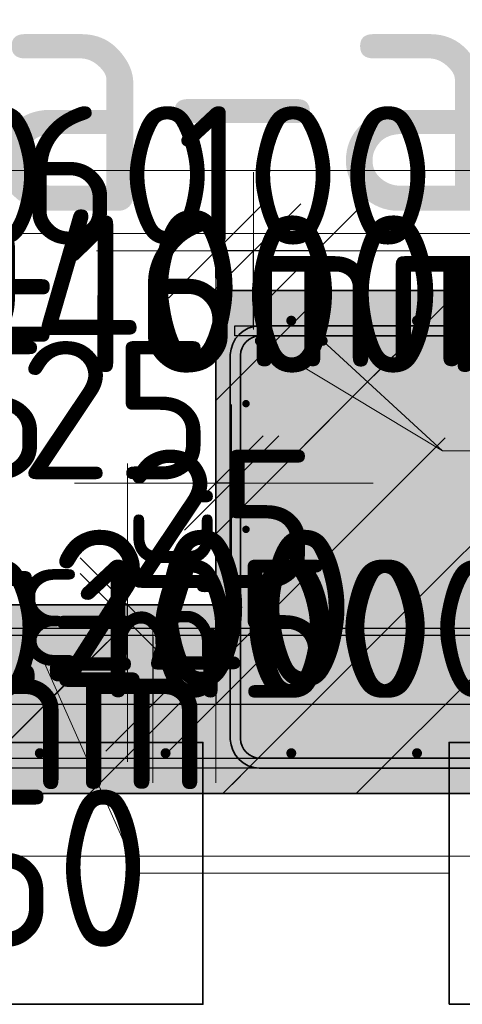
# Model space of a CAD drawing. Header units: millimetres. Extents: x 13527 to 139154, y -122592 to 61893.
# Tile 77 of 130: x 128555 to 129259, y 6355 to 7921. Entities that reach past the tile are written whole.
import ezdxf

# ---------------------------------------------------------------- set-up
doc = ezdxf.new("R2010")
doc.units = ezdxf.units.MM
doc.header["$PDMODE"] = 65
doc.linetypes.add('______11', pattern=[500, 400, -50, 0, -50])
doc.linetypes.add('______5', pattern=[1100, 800, -100, 100, -100])
for name, color, linetype, lineweight in [('Standard', 7, 'Continuous', 25), ('Арм.стержн. Арматура края', 96, 'Continuous', 35), ('Арматурный каркас 03', 220, 'Continuous', 35), ('Размерная линия_ общее', 7, 'Continuous', 13)]:
    doc.layers.add(name, color=color, linetype=linetype, lineweight=lineweight)
for name, color, linetype, lineweight, true_color in [('Арм.стержн.верхн.зоны У', 7, 'Continuous', 35, 0xecec00), ('Арм.стержн.верхн.зоны Х', 7, 'Continuous', 35, 0x0000c6), ('Арм.стержн.ниж.зоны У', 7, 'Continuous', 35, 0x00b300), ('Арм.стержн.ниж.зоны Х', 7, 'Continuous', 35, 0xc600c6)]:
    doc.layers.add(name, color=color, linetype=linetype, lineweight=lineweight, true_color=true_color)
doc.styles.add('ISOCPEUR', font='isocpeur.ttf')
doc.dimstyles.new('DIMSTYLE_17', dxfattribs={"dimtxt": 220, "dimasz": 250, "dimexe": 0, "dimexo": 0.001, "dimgap": 110, "dimtad": 2, "dimdec": 0, "dimrnd": 1, "dimzin": 12, "dimdsep": 46, "dimtxsty": 'ISOCPEUR', "dimblk1": 'ALL_ML_STRICH', "dimblk2": 'ALL_ML_STRICH', "dimsah": 1, "dimcen": 0, "dimse1": 1, "dimse2": 1, "dimclrd": 7, "dimclre": 256, "dimclrt": 7, "dimadec": 0, "dimazin": 0, "dimtfac": 1, "dimtdec": 0, "dimtix": 1, "dimtmove": 2, "dimatfit": 3, "dimfxl": 0, "dimtvp": 1.2, "dimtzin": 0, "dimlwd": 0, "dimlwe": -3, "dimarcsym": 0})
doc.dimstyles.new('DIMSTYLE_19', dxfattribs={"dimtxt": 220, "dimasz": 250, "dimexe": 0, "dimexo": 0, "dimgap": 110, "dimtad": 2, "dimdec": 0, "dimrnd": 1, "dimzin": 12, "dimdsep": 46, "dimtxsty": 'ISOCPEUR', "dimblk1": 'ALL_ML_STRICH', "dimblk2": 'ALL_ML_STRICH', "dimsah": 1, "dimcen": 0, "dimclrd": 7, "dimclre": 256, "dimclrt": 7, "dimadec": 0, "dimazin": 0, "dimtfac": 1, "dimtdec": 0, "dimtix": 1, "dimtmove": 2, "dimatfit": 3, "dimfxl": 0, "dimtvp": 1.2, "dimtzin": 0, "dimlwd": 0, "dimlwe": -3, "dimarcsym": 0})

# ---------------------------------------------------------------- blocks, each defined once
blk = doc.blocks.new('ALL_ML_STRICH')
at = {"color": 0, "linetype": 'ByBlock', "lineweight": -2}
for p, q in [((0, -0.5), (0, 0.5)), ((-0.3, -0.3), (0.3, 0.3)), ((-1, 0), (0.5, 0))]:
    blk.add_line(p, q, dxfattribs=at)
blk = doc.blocks.new('*D705')
at = {"layer": 'DEFPOINTS', "color": 7, "linetype": 'Continuous', "lineweight": 13, "transparency": 33554687}
for p in [(128241.8, 7184.7), (128241.8, 7183.6), (128266.8, 7183)]:
    blk.add_point(p, dxfattribs=at)
at = {"layer": 'Размерная линия_ общее', "color": 7, "linetype": 'Continuous', "lineweight": -2, "transparency": 33554687}
blk.add_line((128241.8, 7183.6), (128266.8, 7183.6), dxfattribs=at)
at = {"layer": 'Размерная линия_ общее', "color": 7, "linetype": 'Continuous', "lineweight": 13, "transparency": 33554687, "xscale": 250, "yscale": 250, "zscale": 250}
blk.add_blockref('ALL_ML_STRICH', (128266.8, 7183.6), dxfattribs=at)
at = {"layer": 'Размерная линия_ общее', "color": 7, "linetype": 'Continuous', "lineweight": 13, "transparency": 33554687, "xscale": 250, "yscale": 250, "zscale": 250, "rotation": 180}
blk.add_blockref('ALL_ML_STRICH', (128241.8, 7183.6), dxfattribs=at)
at = {"layer": 'Размерная линия_ общее', "color": 7, "linetype": 'Continuous', "lineweight": 13, "transparency": 33554687, "insert": (128447.7, 7299.6), "char_height": 220, "width": 440, "attachment_point": 5, "style": 'ISOCPEUR'}
blk.add_mtext('\\A1;{25}', dxfattribs=at)
at = {"layer": 'Размерная линия_ общее', "color": 7, "linetype": 'Continuous', "lineweight": 13, "transparency": 33554687, "insert": (128162.9, 7227.4), "char_height": 180, "width": 9, "attachment_point": 1, "line_spacing_factor": 0.60241, "style": 'ISOCPEUR'}
blk.add_mtext('з.с.', dxfattribs=at)
blk = doc.blocks.new('*D706')
at = {"layer": 'DEFPOINTS', "color": 7, "linetype": 'Continuous', "lineweight": 13, "transparency": 33554687}
for p in [(128866.8, 7183), (128891.8, 7184.7), (128891.8, 7183.6)]:
    blk.add_point(p, dxfattribs=at)
at = {"layer": 'Размерная линия_ общее', "color": 7, "linetype": 'Continuous', "lineweight": -2, "transparency": 33554687}
blk.add_line((128891.8, 7183.6), (128866.8, 7183.6), dxfattribs=at)
at = {"layer": 'Размерная линия_ общее', "color": 7, "linetype": 'Continuous', "lineweight": 13, "transparency": 33554687, "xscale": 250, "yscale": 250, "zscale": 250}
for p, rotation in [((128891.8, 7183.6), 360), ((128866.8, 7183.6), 180)]:
    blk.add_blockref('ALL_ML_STRICH', p, dxfattribs=dict(at, rotation=rotation))
at = {"layer": 'Размерная линия_ общее', "color": 7, "linetype": 'Continuous', "lineweight": 13, "transparency": 33554687, "insert": (128707.8, 7299.6), "char_height": 220, "width": 440, "attachment_point": 5, "style": 'ISOCPEUR'}
blk.add_mtext('\\A1;{25}', dxfattribs=at)
at = {"layer": 'Размерная линия_ общее', "color": 7, "linetype": 'Continuous', "lineweight": 13, "transparency": 33554687, "insert": (128655.6, 6867.4), "char_height": 180, "width": 9, "attachment_point": 1, "rotation": 180, "line_spacing_factor": 0.60241, "style": 'ISOCPEUR'}
blk.add_mtext('з.с.', dxfattribs=at)
blk = doc.blocks.new('*D707')
at = {"layer": 'DEFPOINTS', "color": 7, "linetype": 'Continuous', "lineweight": 13, "transparency": 33554687}
for p in [(129026.8, 7553.1), (128926.8, 7410), (129026.8, 7410)]:
    blk.add_point(p, dxfattribs=at)
at = {"layer": 'Размерная линия_ общее', "color": 253, "linetype": 'Continuous', "lineweight": -2, "true_color": 0xa0a0a0, "transparency": 33554687}
for p, q in [((128926.8, 7430), (128926.8, 7553.1)), ((129026.8, 7430), (129026.8, 7553.1))]:
    blk.add_line(p, q, dxfattribs=at)
at = {"layer": 'Размерная линия_ общее', "color": 7, "linetype": 'Continuous', "lineweight": -2, "transparency": 33554687}
blk.add_line((129026.8, 7553.1), (128926.8, 7553.1), dxfattribs=at)
at = {"layer": 'Размерная линия_ общее', "color": 7, "linetype": 'Continuous', "lineweight": 13, "transparency": 33554687, "xscale": 250, "yscale": 250, "zscale": 250}
for p, rotation in [((129026.8, 7553.1), 360), ((128926.8, 7553.1), 180)]:
    blk.add_blockref('ALL_ML_STRICH', p, dxfattribs=dict(at, rotation=rotation))
at = {"layer": 'Размерная линия_ общее', "color": 7, "linetype": 'Continuous', "lineweight": 13, "transparency": 33554687, "insert": (129009.8, 7673.1), "char_height": 220, "width": 660, "attachment_point": 5, "style": 'ISOCPEUR'}
blk.add_mtext('\\A1;{100}', dxfattribs=at)
blk = doc.blocks.new('*D708')
at = {"layer": 'DEFPOINTS', "color": 7, "linetype": 'Continuous', "lineweight": 13, "transparency": 33554687}
for p in [(128926.8, 7553.1), (128866.8, 7490), (128926.8, 7410)]:
    blk.add_point(p, dxfattribs=at)
at = {"layer": 'Размерная линия_ общее', "color": 253, "linetype": 'Continuous', "lineweight": -2, "true_color": 0xa0a0a0, "transparency": 33554687}
for p, q in [((128866.8, 7510), (128866.8, 7553.1)), ((128926.8, 7430), (128926.8, 7553.1))]:
    blk.add_line(p, q, dxfattribs=at)
at = {"layer": 'Размерная линия_ общее', "color": 7, "linetype": 'Continuous', "lineweight": -2, "transparency": 33554687}
blk.add_line((128926.8, 7553.1), (128866.8, 7553.1), dxfattribs=at)
at = {"layer": 'Размерная линия_ общее', "color": 7, "linetype": 'Continuous', "lineweight": 13, "transparency": 33554687, "xscale": 250, "yscale": 250, "zscale": 250}
for p, rotation in [((128926.8, 7553.1), 360), ((128866.8, 7553.1), 180)]:
    blk.add_blockref('ALL_ML_STRICH', p, dxfattribs=dict(at, rotation=rotation))
at = {"layer": 'Размерная линия_ общее', "color": 7, "linetype": 'Continuous', "lineweight": 13, "transparency": 33554687, "insert": (128709.7, 7673.1), "char_height": 220, "width": 440, "attachment_point": 5, "style": 'ISOCPEUR'}
blk.add_mtext('\\A1;{60}', dxfattribs=at)
blk = doc.blocks.new('*D710')
at = {"layer": 'DEFPOINTS', "color": 7, "linetype": 'Continuous', "lineweight": 13, "transparency": 33554687}
for p in [(128206.8, 7553.1), (128266.8, 7490), (128206.8, 7410)]:
    blk.add_point(p, dxfattribs=at)
at = {"layer": 'Размерная линия_ общее', "color": 253, "linetype": 'Continuous', "lineweight": -2, "true_color": 0xa0a0a0, "transparency": 33554687}
for p, q in [((128206.8, 7430), (128206.8, 7553.1)), ((128266.8, 7510), (128266.8, 7553.1))]:
    blk.add_line(p, q, dxfattribs=at)
at = {"layer": 'Размерная линия_ общее', "color": 7, "linetype": 'Continuous', "lineweight": -2, "transparency": 33554687}
blk.add_line((128206.8, 7553.1), (128266.8, 7553.1), dxfattribs=at)
at = {"layer": 'Размерная линия_ общее', "color": 7, "linetype": 'Continuous', "lineweight": 13, "transparency": 33554687, "xscale": 250, "yscale": 250, "zscale": 250}
blk.add_blockref('ALL_ML_STRICH', (128266.8, 7553.1), dxfattribs=at)
at = {"layer": 'Размерная линия_ общее', "color": 7, "linetype": 'Continuous', "lineweight": 13, "transparency": 33554687, "xscale": 250, "yscale": 250, "zscale": 250, "rotation": 180}
blk.add_blockref('ALL_ML_STRICH', (128206.8, 7553.1), dxfattribs=at)
at = {"layer": 'Размерная линия_ общее', "color": 7, "linetype": 'Continuous', "lineweight": 13, "transparency": 33554687, "insert": (128445.8, 7673.1), "char_height": 220, "width": 440, "attachment_point": 5, "style": 'ISOCPEUR'}
blk.add_mtext('\\A1;{60}', dxfattribs=at)
blk = doc.blocks.new('*D711')
at = {"layer": 'DEFPOINTS', "color": 7, "linetype": 'Continuous', "lineweight": 13, "transparency": 33554687}
for p in [(128726.6, 6990), (128724.8, 6965), (128726, 6965)]:
    blk.add_point(p, dxfattribs=at)
at = {"layer": 'Размерная линия_ общее', "color": 7, "linetype": 'Continuous', "lineweight": -2, "transparency": 33554687}
blk.add_line((128726, 6965), (128726, 6990), dxfattribs=at)
at = {"layer": 'Размерная линия_ общее', "color": 7, "linetype": 'Continuous', "lineweight": 13, "transparency": 33554687, "xscale": 250, "yscale": 250, "zscale": 250}
for p, rotation in [((128726, 6965), 270), ((128726, 6990), 90)]:
    blk.add_blockref('ALL_ML_STRICH', p, dxfattribs=dict(at, rotation=rotation))
at = {"layer": 'Размерная линия_ общее', "color": 7, "linetype": 'Continuous', "lineweight": 13, "transparency": 33554687, "insert": (128682.2, 6886.2), "char_height": 180, "width": 9, "attachment_point": 1, "rotation": 90, "line_spacing_factor": 0.60241, "style": 'ISOCPEUR'}
blk.add_mtext('з.с.', dxfattribs=at)
at = {"layer": 'Размерная линия_ общее', "color": 7, "linetype": 'Continuous', "lineweight": 13, "transparency": 33554687, "insert": (128873.9, 7127), "char_height": 220, "width": 440, "attachment_point": 5, "style": 'ISOCPEUR'}
blk.add_mtext('\\A1;{25}', dxfattribs=at)
blk = doc.blocks.new('*D718')
at = {"layer": 'DEFPOINTS', "color": 7, "linetype": 'Continuous', "lineweight": 13, "transparency": 33554687}
for p in [(128266.8, 6990), (128366.8, 6959), (128266.8, 6832.1)]:
    blk.add_point(p, dxfattribs=at)
at = {"layer": 'Размерная линия_ общее', "color": 253, "linetype": 'Continuous', "lineweight": -2, "true_color": 0xa0a0a0, "transparency": 33554687}
for p, q in [((128266.8, 6970), (128266.8, 6832.1)), ((128366.8, 6939), (128366.8, 6832.1))]:
    blk.add_line(p, q, dxfattribs=at)
at = {"layer": 'Размерная линия_ общее', "color": 7, "linetype": 'Continuous', "lineweight": -2, "transparency": 33554687}
blk.add_line((128266.8, 6832.1), (128366.8, 6832.1), dxfattribs=at)
at = {"layer": 'Размерная линия_ общее', "color": 7, "linetype": 'Continuous', "lineweight": 13, "transparency": 33554687, "xscale": 250, "yscale": 250, "zscale": 250}
blk.add_blockref('ALL_ML_STRICH', (128366.8, 6832.1), dxfattribs=at)
at = {"layer": 'Размерная линия_ общее', "color": 7, "linetype": 'Continuous', "lineweight": 13, "transparency": 33554687, "xscale": 250, "yscale": 250, "zscale": 250, "rotation": 180}
blk.add_blockref('ALL_ML_STRICH', (128266.8, 6832.1), dxfattribs=at)
at = {"layer": 'Размерная линия_ общее', "color": 7, "linetype": 'Continuous', "lineweight": 13, "transparency": 33554687, "insert": (128349.8, 6952.1), "char_height": 220, "width": 660, "attachment_point": 5, "style": 'ISOCPEUR'}
blk.add_mtext('\\A1;{100}', dxfattribs=at)
blk = doc.blocks.new('*D719')
at = {"layer": 'DEFPOINTS', "color": 7, "linetype": 'Continuous', "lineweight": 13, "transparency": 33554687}
for p in [(128366.8, 6959), (128766.8, 6959), (128366.8, 6832.1)]:
    blk.add_point(p, dxfattribs=at)
at = {"layer": 'Размерная линия_ общее', "color": 253, "linetype": 'Continuous', "lineweight": -2, "true_color": 0xa0a0a0, "transparency": 33554687}
for p, q in [((128366.8, 6939), (128366.8, 6832.1)), ((128766.8, 6939), (128766.8, 6832.1))]:
    blk.add_line(p, q, dxfattribs=at)
at = {"layer": 'Размерная линия_ общее', "color": 7, "linetype": 'Continuous', "lineweight": -2, "transparency": 33554687}
blk.add_line((128366.8, 6832.1), (128766.8, 6832.1), dxfattribs=at)
at = {"layer": 'Размерная линия_ общее', "color": 7, "linetype": 'Continuous', "lineweight": 13, "transparency": 33554687, "xscale": 250, "yscale": 250, "zscale": 250, "rotation": 180}
blk.add_blockref('ALL_ML_STRICH', (128366.8, 6832.1), dxfattribs=at)
at = {"layer": 'Размерная линия_ общее', "color": 7, "linetype": 'Continuous', "lineweight": 13, "transparency": 33554687, "xscale": 250, "yscale": 250, "zscale": 250}
blk.add_blockref('ALL_ML_STRICH', (128766.8, 6832.1), dxfattribs=at)
at = {"layer": 'Размерная линия_ общее', "color": 7, "linetype": 'Continuous', "lineweight": 13, "transparency": 33554687, "insert": (127873.8, 7062.1), "char_height": 220, "width": 11, "attachment_point": 1, "line_spacing_factor": 0.60241, "style": 'ISOCPEUR'}
blk.add_mtext('2х200=400', dxfattribs=at)
blk = doc.blocks.new('*D720')
at = {"layer": 'DEFPOINTS', "color": 7, "linetype": 'Continuous', "lineweight": 13, "transparency": 33554687}
for p in [(128866.8, 6990), (128766.8, 6959), (128766.8, 6832.1)]:
    blk.add_point(p, dxfattribs=at)
at = {"layer": 'Размерная линия_ общее', "color": 253, "linetype": 'Continuous', "lineweight": -2, "true_color": 0xa0a0a0, "transparency": 33554687}
for p, q in [((128866.8, 6970), (128866.8, 6832.1)), ((128766.8, 6939), (128766.8, 6832.1))]:
    blk.add_line(p, q, dxfattribs=at)
at = {"layer": 'Размерная линия_ общее', "color": 7, "linetype": 'Continuous', "lineweight": -2, "transparency": 33554687}
blk.add_line((128766.8, 6832.1), (128866.8, 6832.1), dxfattribs=at)
at = {"layer": 'Размерная линия_ общее', "color": 7, "linetype": 'Continuous', "lineweight": 13, "transparency": 33554687, "xscale": 250, "yscale": 250, "zscale": 250}
blk.add_blockref('ALL_ML_STRICH', (128866.8, 6832.1), dxfattribs=at)
at = {"layer": 'Размерная линия_ общее', "color": 7, "linetype": 'Continuous', "lineweight": 13, "transparency": 33554687, "xscale": 250, "yscale": 250, "zscale": 250, "rotation": 180}
blk.add_blockref('ALL_ML_STRICH', (128766.8, 6832.1), dxfattribs=at)
at = {"layer": 'Размерная линия_ общее', "color": 7, "linetype": 'Continuous', "lineweight": 13, "transparency": 33554687, "insert": (128849.8, 6952.1), "char_height": 220, "width": 660, "attachment_point": 5, "style": 'ISOCPEUR'}
blk.add_mtext('\\A1;{100}', dxfattribs=at)
blk = doc.blocks.new('*D721')
at = {"layer": 'DEFPOINTS', "color": 7, "linetype": 'Continuous', "lineweight": 13, "transparency": 33554687}
for p in [(128866.8, 6990), (129366.8, 6941), (128866.8, 6832.1)]:
    blk.add_point(p, dxfattribs=at)
at = {"layer": 'Размерная линия_ общее', "color": 253, "linetype": 'Continuous', "lineweight": -2, "true_color": 0xa0a0a0, "transparency": 33554687}
for p, q in [((128866.8, 6970), (128866.8, 6832.1)), ((129366.8, 6921), (129366.8, 6832.1))]:
    blk.add_line(p, q, dxfattribs=at)
at = {"layer": 'Размерная линия_ общее', "color": 7, "linetype": 'Continuous', "lineweight": -2, "transparency": 33554687}
blk.add_line((128866.8, 6832.1), (129366.8, 6832.1), dxfattribs=at)
at = {"layer": 'Размерная линия_ общее', "color": 7, "linetype": 'Continuous', "lineweight": 13, "transparency": 33554687, "xscale": 250, "yscale": 250, "zscale": 250, "rotation": 180}
blk.add_blockref('ALL_ML_STRICH', (128866.8, 6832.1), dxfattribs=at)
at = {"layer": 'Размерная линия_ общее', "color": 7, "linetype": 'Continuous', "lineweight": 13, "transparency": 33554687, "xscale": 250, "yscale": 250, "zscale": 250}
blk.add_blockref('ALL_ML_STRICH', (129366.8, 6832.1), dxfattribs=at)
at = {"layer": 'Размерная линия_ общее', "color": 7, "linetype": 'Continuous', "lineweight": 13, "transparency": 33554687, "insert": (129127.8, 6952.1), "char_height": 220, "width": 660, "attachment_point": 5, "style": 'ISOCPEUR'}
blk.add_mtext('\\A1;{500}', dxfattribs=at)

msp = doc.modelspace()

# ---------------------------------------------------------------- hatches: boundary and pattern name
at = {"layer": 'Standard', "linetype": 'Continuous', "lineweight": 13, "transparency": 33554687}
h = msp.add_hatch(dxfattribs=at)
h.set_pattern_fill('__________539', scale=100, style=0, pattern_type=2)
h.set_pattern_definition([(45, (0, 0), (-212.132, 212.132), [400, -50, 0, -50]), (45, (-106.07, 106.07), (-212.132, 212.132), [800, -100, 100, -100])])
h.paths.add_polyline_path([(129862.5, 6690), (129862.5, 7490), (128866.8, 7490), (128866.8, 6990), (128266.8, 6990), (128266.8, 7490), (127375.3, 7490), (127375.3, 6690)], flags=0)
msp.add_hatch(color=9, dxfattribs=at).paths.add_polyline_path([(129862.5, 6690), (129862.5, 7490), (128866.8, 7490), (128866.8, 6990), (128266.8, 6990), (128266.8, 7490), (127375.3, 7490), (127375.3, 6690)])
at = {"layer": 'Арм.стержн.верхн.зоны У', "linetype": 'Continuous', "lineweight": 50, "transparency": 33554687}
for points in [[(128994.8, 7442), (128994.2, 7445.1), (128992.4, 7447.7), (128989.8, 7449.4), (128986.8, 7450), (128983.7, 7449.4), (128981.1, 7447.7), (128979.4, 7445.1), (128978.8, 7442), (128979.4, 7438.9), (128981.1, 7436.3), (128983.7, 7434.6), (128986.8, 7434), (128989.8, 7434.6), (128992.4, 7436.3), (128994.2, 7438.9)], [(129194.8, 7442), (129194.2, 7445.1), (129192.4, 7447.7), (129189.8, 7449.4), (129186.8, 7450), (129183.7, 7449.4), (129181.1, 7447.7), (129179.4, 7445.1), (129178.8, 7442), (129179.4, 7438.9), (129181.1, 7436.3), (129183.7, 7434.6), (129186.8, 7434), (129189.8, 7434.6), (129192.4, 7436.3), (129194.2, 7438.9)]]:
    msp.add_hatch(color=7, dxfattribs=at).paths.add_polyline_path(points)
at = {"layer": 'Арм.стержн.ниж.зоны У', "linetype": 'Continuous', "lineweight": 50, "transparency": 33554687}
for points in [[(128594.8, 6754), (128594.2, 6757.1), (128592.4, 6759.7), (128589.8, 6761.4), (128586.8, 6762), (128583.7, 6761.4), (128581.1, 6759.7), (128579.4, 6757.1), (128578.8, 6754), (128579.4, 6750.9), (128581.1, 6748.3), (128583.7, 6746.6), (128586.8, 6746), (128589.8, 6746.6), (128592.4, 6748.3), (128594.2, 6750.9)], [(128794.8, 6754), (128794.2, 6757.1), (128792.4, 6759.7), (128789.8, 6761.4), (128786.8, 6762), (128783.7, 6761.4), (128781.1, 6759.7), (128779.4, 6757.1), (128778.8, 6754), (128779.4, 6750.9), (128781.1, 6748.3), (128783.7, 6746.6), (128786.8, 6746), (128789.8, 6746.6), (128792.4, 6748.3), (128794.2, 6750.9)], [(128994.8, 6754), (128994.2, 6757.1), (128992.4, 6759.7), (128989.8, 6761.4), (128986.8, 6762), (128983.7, 6761.4), (128981.1, 6759.7), (128979.4, 6757.1), (128978.8, 6754), (128979.4, 6750.9), (128981.1, 6748.3), (128983.7, 6746.6), (128986.8, 6746), (128989.8, 6746.6), (128992.4, 6748.3), (128994.2, 6750.9)], [(129194.8, 6754), (129194.2, 6757.1), (129192.4, 6759.7), (129189.8, 6761.4), (129186.8, 6762), (129183.7, 6761.4), (129181.1, 6759.7), (129179.4, 6757.1), (129178.8, 6754), (129179.4, 6750.9), (129181.1, 6748.3), (129183.7, 6746.6), (129186.8, 6746), (129189.8, 6746.6), (129192.4, 6748.3), (129194.2, 6750.9)]]:
    msp.add_hatch(color=7, dxfattribs=at).paths.add_polyline_path(points)
at = {"layer": 'Арматурный каркас 03', "linetype": 'Continuous', "lineweight": 50, "transparency": 33554687}
for color, points in [(7, [(128944.8, 7410), (128944.2, 7413.1), (128942.4, 7415.7), (128939.8, 7417.4), (128936.8, 7418), (128933.7, 7417.4), (128931.1, 7415.7), (128929.4, 7413.1), (128928.8, 7410), (128929.4, 7406.9), (128931.1, 7404.3), (128933.7, 7402.6), (128936.8, 7402), (128939.8, 7402.6), (128942.4, 7404.3), (128944.2, 7406.9)]), (7, [(129044.8, 7410), (129044.2, 7413.1), (129042.4, 7415.7), (129039.8, 7417.4), (129036.8, 7418), (129033.7, 7417.4), (129031.1, 7415.7), (129029.4, 7413.1), (129028.8, 7410), (129029.4, 7406.9), (129031.1, 7404.3), (129033.7, 7402.6), (129036.8, 7402), (129039.8, 7402.6), (129042.4, 7404.3), (129044.2, 7406.9)]), (34, [(128920.8, 7310), (128920.3, 7312.3), (128919, 7314.2), (128917.1, 7315.5), (128914.8, 7316), (128912.5, 7315.5), (128910.5, 7314.2), (128909.2, 7312.3), (128908.8, 7310), (128909.2, 7307.7), (128910.5, 7305.8), (128912.5, 7304.5), (128914.8, 7304), (128917.1, 7304.5), (128919, 7305.8), (128920.3, 7307.7)]), (34, [(128920.8, 7110), (128920.3, 7112.3), (128919, 7114.2), (128917.1, 7115.5), (128914.8, 7116), (128912.5, 7115.5), (128910.5, 7114.2), (128909.2, 7112.3), (128908.8, 7110), (128909.2, 7107.7), (128910.5, 7105.8), (128912.5, 7104.5), (128914.8, 7104), (128917.1, 7104.5), (128919, 7105.8), (128920.3, 7107.7)]), (34, [(128572.8, 6959), (128572.3, 6961.3), (128571, 6963.2), (128569.1, 6964.5), (128566.8, 6965), (128564.5, 6964.5), (128562.5, 6963.2), (128561.2, 6961.3), (128560.8, 6959), (128561.2, 6956.7), (128562.5, 6954.8), (128564.5, 6953.5), (128566.8, 6953), (128569.1, 6953.5), (128571, 6954.8), (128572.3, 6956.7)]), (34, [(128772.8, 6959), (128772.3, 6961.3), (128771, 6963.2), (128769.1, 6964.5), (128766.8, 6965), (128764.5, 6964.5), (128762.5, 6963.2), (128761.2, 6961.3), (128760.8, 6959), (128761.2, 6956.7), (128762.5, 6954.8), (128764.5, 6953.5), (128766.8, 6953), (128769.1, 6953.5), (128771, 6954.8), (128772.3, 6956.7)])]:
    msp.add_hatch(color=color, dxfattribs=at).paths.add_polyline_path(points)

# ---------------------------------------------------------------- linework, layer by layer
at = {"layer": 'Standard', "color": 52, "linetype": 'Continuous', "lineweight": 13, "transparency": 33554687}
for p, q in [((127375.3, 7580.8), (129862.5, 7580.8)), ((127375.3, 7580.8), (129862.5, 7580.8)), ((127375.3, 7580.8), (129862.5, 7580.8)), ((127375.3, 7580.8), (129862.5, 7580.8)), ((127375.3, 6690), (129862.5, 6690)), ((127375.3, 6690), (129862.5, 6690)), ((127375.3, 6690), (129862.5, 6690)), ((127375.3, 6690), (129862.5, 6690))]:
    msp.add_line(p, q, dxfattribs=at)
at = {"layer": 'Standard', "color": 253, "linetype": '______5', "lineweight": 13, "true_color": 0xababab, "transparency": 33554687}
for p, q in [((128665.9, 6690), (129465.9, 7490)), ((128866.8, 7315.1), (129041.7, 7490)), ((129090.2, 6690), (129862.5, 7462.3))]:
    msp.add_line(p, q, dxfattribs=at)
at = {"layer": 'Standard', "color": 7, "linetype": 'Continuous', "lineweight": 35, "transparency": 33554687}
for p, q in [((128866.8, 7490), (128866.8, 6990)), ((129862.5, 7490), (128866.8, 7490)), ((128866.8, 7490), (128866.8, 6990)), ((129862.5, 7490), (128866.8, 7490)), ((128866.8, 6990), (128266.8, 6990)), ((128866.8, 6990), (128266.8, 6990)), ((127375.3, 6690), (129862.5, 6690)), ((127375.3, 6690), (129862.5, 6690))]:
    msp.add_line(p, q, dxfattribs=at)
at = {"layer": 'Standard', "color": 253, "linetype": '______11', "lineweight": 13, "true_color": 0xababab, "transparency": 33554687}
for p, q in [((128866.8, 7103), (129253.8, 7490)), ((128878.1, 6690), (129678.1, 7490)), ((128453.8, 6690), (128753.8, 6990))]:
    msp.add_line(p, q, dxfattribs=at)
at = {"layer": 'Standard', "color": 7, "linetype": 'Continuous', "lineweight": 13, "transparency": 33554687}
for p, q in [((128866.8, 7183.6), (128776.8, 7183.6)), ((128726, 6990), (128726, 7080))]:
    msp.add_line(p, q, dxfattribs=at)
msp.add_lwpolyline([(127275.3, 6590), (129962.5, 6590), (129962.5, 7680.8), (127275.3, 7680.8), (127275.3, 6590)], dxfattribs=at)
at = {"layer": 'Арм.стержн. Арматура края', "color": 7, "linetype": 'Continuous', "lineweight": 35, "transparency": 33554687}
for points in [[(129689.8, 6730), (128935.5, 6730), (128927.1, 6731.2), (128918.4, 6734), (128910.4, 6738.5), (128903.8, 6744), (128898.3, 6750.6), (128893.8, 6758.7), (128890.9, 6767.4), (128889.8, 6775.7), (128889.8, 7388.3), (128890.9, 7396.6), (128893.8, 7405.3), (128898.3, 7413.4), (128903.8, 7420), (128910.4, 7425.5), (128918.4, 7430), (128927.1, 7432.8), (128935.5, 7434), (129689.8, 7434)], [(129689.8, 6730), (128935.5, 6730), (128927.1, 6731.2), (128918.4, 6734), (128910.4, 6738.5), (128903.8, 6744), (128898.3, 6750.6), (128893.8, 6758.7), (128890.9, 6767.4), (128889.8, 6775.7), (128889.8, 7388.3), (128890.9, 7396.6), (128893.8, 7405.3), (128898.3, 7413.4), (128903.8, 7420), (128910.4, 7425.5), (128918.4, 7430), (128927.1, 7432.8), (128935.5, 7434), (129689.8, 7434)], [(129689.8, 7418), (128936.6, 7418), (128930.8, 7417.2), (128924.9, 7415.3), (128919.5, 7412.3), (128915.2, 7408.6), (128911.5, 7404.2), (128908.5, 7398.9), (128906.6, 7393), (128905.8, 7387.2), (128905.8, 6776.8), (128906.6, 6771), (128908.5, 6765.1), (128911.5, 6759.8), (128915.2, 6755.4), (128919.5, 6751.8), (128924.9, 6748.7), (128930.8, 6746.8), (128936.6, 6746), (129689.8, 6746)], [(129689.8, 7418), (128936.6, 7418), (128930.8, 7417.2), (128924.9, 7415.3), (128919.5, 7412.3), (128915.2, 7408.6), (128911.5, 7404.2), (128908.5, 7398.9), (128906.6, 7393), (128905.8, 7387.2), (128905.8, 6776.8), (128906.6, 6771), (128908.5, 6765.1), (128911.5, 6759.8), (128915.2, 6755.4), (128919.5, 6751.8), (128924.9, 6748.7), (128930.8, 6746.8), (128936.6, 6746), (129689.8, 6746)]]:
    msp.add_lwpolyline(points, dxfattribs=at)
at = {"layer": 'Арм.стержн.верхн.зоны У', "color": 52, "linetype": 'Continuous', "lineweight": 25, "transparency": 33554687}
msp.add_line((128866.8, 7490), (128866.8, 7490), dxfattribs=at)
at = {"layer": 'Арм.стержн.верхн.зоны Х', "color": 52, "linetype": 'Continuous', "lineweight": 25, "transparency": 33554687}
msp.add_line((128866.8, 7490), (128866.8, 7490), dxfattribs=at)
at = {"layer": 'Арм.стержн.верхн.зоны Х', "color": 7, "linetype": 'Continuous', "lineweight": 25, "transparency": 33554687}
msp.add_lwpolyline([(129870.5, 7418), (128896.8, 7418), (128896.8, 7434), (129870.5, 7434), (129870.5, 7418)], dxfattribs=at)
at = {"layer": 'Арм.стержн.ниж.зоны Х', "color": 7, "linetype": 'Continuous', "lineweight": 25, "transparency": 33554687}
msp.add_lwpolyline([(129870.5, 6730), (127367.3, 6730), (127367.3, 6746), (129870.5, 6746), (129870.5, 6730)], dxfattribs=at)
at = {"layer": 'Арматурный каркас 03', "color": 7, "linetype": 'Continuous', "lineweight": 13, "transparency": 33554687}
for p, q in [((129227.5, 7234.9), (128936.8, 7410)), ((129227.5, 7234.9), (129036.8, 7410)), ((129227.5, 7234.9), (129727.5, 7234.9)), ((128742.9, 6562.9), (128566.8, 6959)), ((128742.9, 6562.9), (129237.9, 6562.9))]:
    msp.add_line(p, q, dxfattribs=at)
at = {"layer": 'Арматурный каркас 03', "color": 34, "linetype": 'Continuous', "lineweight": 25, "transparency": 33554687}
msp.add_lwpolyline([(127766.8, 6953), (129366.8, 6953), (129366.8, 6941), (127766.8, 6941), (127766.8, 6953)], dxfattribs=at)
msp.add_lwpolyline([(127766.8, 6953), (129366.8, 6953), (129366.8, 6941), (127766.8, 6941), (127766.8, 6953)], dxfattribs=at)
at = {"layer": 'Арматурный каркас 03', "color": 7, "linetype": 'Continuous', "lineweight": 35, "transparency": 33554687}
for points in [[(128412.9, 6354.6), (128846.2, 6354.6), (128846.2, 6771.2), (128412.9, 6771.2), (128412.9, 6354.6)], [(129237.9, 6354.6), (129671.2, 6354.6), (129671.2, 6771.2), (129237.9, 6771.2), (129237.9, 6354.6)]]:
    msp.add_lwpolyline(points, dxfattribs=at)

# ---------------------------------------------------------------- texts
at = {"layer": 'Standard', "color": 7, "linetype": 'Continuous', "lineweight": 13, "transparency": 33554687, "insert": (128490.6, 7616.8), "char_height": 400, "width": 1104, "attachment_point": 7, "style": 'ISOCPEUR'}
msp.add_mtext('\\A1;{\\fISOCPEUR|i0|b0;\\H400.000000;\\W1.000000;\\C7;а-а}\\P', dxfattribs=at)
at = {"layer": 'Арматурный каркас 03', "color": 7, "linetype": 'Continuous', "lineweight": 25, "transparency": 33554687, "char_height": 250, "attachment_point": 7, "style": 'ISOCPEUR'}
for s, insert, width in [('\\W0.94;ø16 L=1940mm ', (127327.5, 7368.3), 2416.469), ('\\W0.94;ø12 L=1600mm ', (127675, 7359.4), 2391.341), ('\\W0.94;2шт. ', (128052.5, 6868.3), 967.739), ('\\W0.95;ш.200 ', (128325, 6859.4), 1093.33), ('\\W0.94;ø12 L=1600mm ', (126862.9, 6696.2), 2391.341), ('\\W0.87;50', (128454.5, 6446.2), 459.01)]:
    msp.add_mtext(s, dxfattribs=dict(at, insert=insert, width=width))

# ---------------------------------------------------------------- dimensions: what is measured, and where the dimension line sits
at = {"layer": 'Размерная линия_ общее', "color": 7, "linetype": 'Continuous', "lineweight": 13, "transparency": 33554687}
for base, p1, p2, picture, middle in [((128266.8, 7553.1), (128206.8, 7430), (128266.8, 7510), '*D710', (128445.8, 7673.1)), ((128366.8, 6832.1), (128266.8, 6970), (128366.8, 6939), '*D718', (128349.8, 6952.1)), ((128866.8, 6832.1), (128766.8, 6939), (128866.8, 6970), '*D720', (128849.8, 6952.1)), ((129366.8, 6832.1), (128866.8, 6970), (129366.8, 6921), '*D721', (129127.8, 6952.1))]:
    dim = msp.add_linear_dim(base=base, p1=p1, p2=p2, dimstyle='DIMSTYLE_19', override={"dimpost": '<>', "dimclrd": 7, "dimclre": 253, "dimclrt": 7, "dimlwd": 0, "dimlwe": 65533}, dxfattribs=at)
    dim.commit()
    dim.dimension.update_dxf_attribs({"geometry": picture, "text_midpoint": middle, "dimtype": 160})
for base, p1, p2, picture, middle in [((128866.8, 7553.1), (128926.8, 7430), (128866.8, 7510), '*D708', (128709.7, 7673.1)), ((128926.8, 7553.1), (129026.8, 7430), (128926.8, 7430), '*D707', (129009.8, 7673.1))]:
    dim = msp.add_linear_dim(base=base, p1=p1, p2=p2, angle=180, dimstyle='DIMSTYLE_19', override={"dimpost": '<>', "dimclrd": 7, "dimclre": 253, "dimclrt": 7, "dimlwd": 0, "dimlwe": 65533}, dxfattribs=at)
    dim.commit()
    dim.dimension.update_dxf_attribs({"geometry": picture, "text_midpoint": middle, "dimtype": 160})
for base, p1, p2, text, dimstyle, picture, middle in [((128266.8, 7183.6), (128241.8, 7184.7), (128266.8, 7183), '<>\\Xз.с.', 'DIMSTYLE_17', '*D705', (128447.7, 7299.6)), ((128766.8, 6832.1), (128366.8, 6939), (128766.8, 6939), '2х200=400', 'DIMSTYLE_19', '*D719', (128566.8, 7206.1))]:
    dim = msp.add_linear_dim(base=base, p1=p1, p2=p2, text=text, dimstyle=dimstyle, override={"dimpost": '<>', "dimclrd": 7, "dimclre": 253, "dimclrt": 7, "dimlwd": 0, "dimlwe": 65533}, dxfattribs=at)
    dim.commit()
    dim.dimension.update_dxf_attribs({"geometry": picture, "text_midpoint": middle, "dimtype": 160})
for base, p1, p2, angle, picture, middle in [((128866.8, 7183.6), (128891.8, 7184.7), (128866.8, 7183), 180, '*D706', (128707.8, 7299.6)), ((128726, 6990), (128724.8, 6965), (128726.6, 6990), 90, '*D711', (128873.9, 7127))]:
    dim = msp.add_linear_dim(base=base, p1=p1, p2=p2, angle=angle, text='<>\\Xз.с.', dimstyle='DIMSTYLE_17', override={"dimpost": '<>', "dimclrd": 7, "dimclre": 253, "dimclrt": 7, "dimlwd": 0, "dimlwe": 65533}, dxfattribs=at)
    dim.commit()
    dim.dimension.update_dxf_attribs({"geometry": picture, "text_midpoint": middle, "dimtype": 160})

doc.saveas('drawing.dxf')
